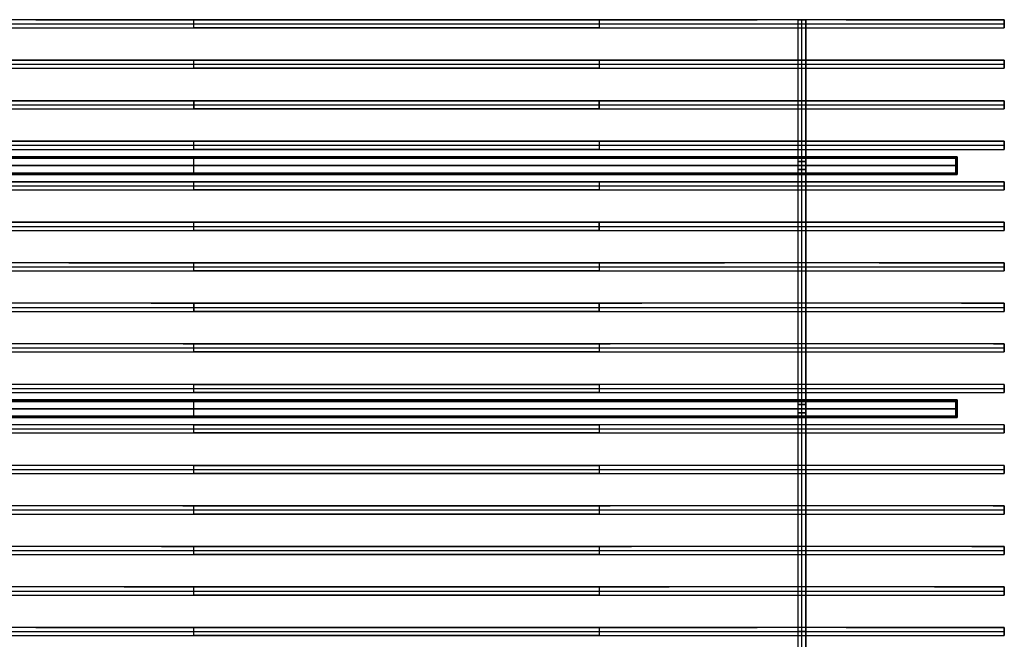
# Model space of a CAD drawing. Header units: millimetres. Extents: x -1200 to 1200, y -906 to 906.
# Tile 3 of 3: x -258 to 1200, y -12 to 906. Entities that reach past the tile are written whole.
import ezdxf

# ---------------------------------------------------------------- set-up
doc = ezdxf.new("R2010")
doc.units = ezdxf.units.MM
doc.layers.add('Default', color=7, linetype='Continuous', true_color=0x000000)

msp = doc.modelspace()

# ---------------------------------------------------------------- linework, layer by layer
at = {"layer": 'Default', "color": 253, "true_color": 0xb3aca0}
for p, q in [((-234.1, 906, -144.3), (834.1, 906, -144.3)), ((0, 894), (0, 906)), ((0, 906), (0, 906, -190)), ((965.9, 906, -144.3), (1200, 906, -144.3)), ((1200, 894, -95), (1200, 906, -95)), ((-1200, 900), (1200, 900)), ((-234.1, 894, -144.3), (834.1, 894, -144.3)), ((0, 894), (0, 894, -190)), ((965.9, 894, -144.3), (1200, 894, -144.3)), ((1200, 900, -190), (1200, 900)), ((-1200, 846, -132.4), (1200, 846, -132.4)), ((0, 834), (0, 846)), ((0, 846), (0, 846, -187)), ((1200, 834, -93.5), (1200, 846, -93.5)), ((-1200, 840), (1200, 840)), ((-1200, 834, -132.4), (1200, 834, -132.4)), ((0, 834), (0, 834, -187)), ((1200, 840, -187), (1200, 840)), ((-1200, 786, -119.7), (1200, 786, -119.7)), ((-1200, 780), (1200, 780)), ((-1200, 774, -119.7), (1200, 774, -119.7)), ((0, 786, -178.4), (0, 774, -178.4)), ((0, 774), (0, 786)), ((0, 786), (0, 786, -178.4)), ((0, 774), (0, 774, -178.4)), ((600, 774, -178.4), (600, 786, -178.4)), ((1200, 774, -89.2), (1200, 786, -89.2)), ((1200, 780, -178.4), (1200, 780)), ((-1200, 726, -108.3), (1200, 726, -108.3)), ((-1200, 720), (1200, 720)), ((0, 714), (0, 726)), ((0, 726), (0, 726, -165.8)), ((1200, 714, -82.9), (1200, 726, -82.9)), ((1200, 720, -165.8), (1200, 720)), ((-1200, 714, -108.3), (1200, 714, -108.3)), ((0, 714), (0, 714, -165.8)), ((-1200, 666, -100), (1200, 666, -100)), ((-1200, 660), (1200, 660)), ((0, 654), (0, 666)), ((0, 666), (0, 666, -151.3)), ((1200, 654, -75.7), (1200, 666, -75.7)), ((1200, 660, -151.3), (1200, 660)), ((-1200, 654, -100), (1200, 654, -100)), ((0, 654), (0, 654, -151.3)), ((-1200, 606, -96.2), (1200, 606, -96.2)), ((-1200, 600), (1200, 600)), ((0, 594), (0, 606)), ((0, 606), (0, 606, -137.5)), ((600, 594, -137.5), (600, 606, -137.5)), ((1200, 594, -68.8), (1200, 606, -68.8)), ((1200, 600, -137.5), (1200, 600)), ((-1200, 594, -96.2), (1200, 594, -96.2)), ((0, 594), (0, 594, -137.5)), ((-1200, 540), (1200, 540)), ((-185.5, 546, -97.7), (785.5, 546, -97.7)), ((0, 534), (0, 546)), ((0, 546), (0, 546, -126.7)), ((1014.5, 546, -97.7), (1200, 546, -97.7)), ((1200, 534, -63.3), (1200, 546, -63.3)), ((1200, 540, -126.7), (1200, 540)), ((-185.5, 534, -97.7), (785.5, 534, -97.7)), ((0, 534), (0, 534, -126.7)), ((1014.5, 534, -97.7), (1200, 534, -97.7)), ((-63.4, 486, -104.3), (663.4, 486, -104.3)), ((0, 486, -120.8), (0, 474, -120.8)), ((0, 474), (0, 486)), ((0, 486), (0, 486, -120.8)), ((600, 474, -120.8), (600, 486, -120.8)), ((1136.6, 486, -104.3), (1200, 486, -104.3)), ((1200, 474, -60.4), (1200, 486, -60.4)), ((-1200, 480), (1200, 480)), ((-63.4, 474, -104.3), (663.4, 474, -104.3)), ((0, 474), (0, 474, -120.8)), ((1136.6, 474, -104.3), (1200, 474, -104.3)), ((1200, 480, -120.8), (1200, 480)), ((-16.1, 426, -115.1), (616.1, 426, -115.1)), ((0, 414), (0, 426)), ((0, 426), (0, 426, -120.8)), ((1183.9, 426, -115.1), (1200, 426, -115.1)), ((1200, 414, -60.4), (1200, 426, -60.4)), ((-1200, 420), (1200, 420)), ((-16.1, 414, -115.1), (616.1, 414, -115.1)), ((0, 414), (0, 414, -120.8)), ((1183.9, 414, -115.1), (1200, 414, -115.1)), ((1200, 420, -120.8), (1200, 420)), ((0, 354), (0, 366)), ((0, 366), (0, 366, -126.7)), ((0, 366, -126.7), (600, 366, -126.7)), ((1200, 354, -63.3), (1200, 366, -63.3)), ((1200, 366, -126.7), (1200, 366, -126.7)), ((-1200, 360), (1200, 360)), ((0, 354), (0, 354, -126.7)), ((0, 354, -126.7), (600, 354, -126.7)), ((1200, 360, -126.7), (1200, 360)), ((1200, 354, -126.7), (1200, 354, -126.7)), ((-1200, 300), (1200, 300)), ((0, 294), (0, 306)), ((0, 306), (0, 306, -137.5)), ((0, 306, -137.5), (600, 306, -137.5)), ((0, 294), (0, 294, -137.5)), ((0, 294, -137.5), (600, 294, -137.5)), ((1200, 294, -68.8), (1200, 306, -68.8)), ((1200, 306, -137.5), (1200, 306, -137.5)), ((1200, 300, -137.5), (1200, 300)), ((1200, 294, -137.5), (1200, 294, -137.5)), ((-1200, 240), (1200, 240)), ((0, 234), (0, 246)), ((0, 246), (0, 246, -151.3)), ((0, 246, -151.3), (600, 246, -151.3)), ((0, 234), (0, 234, -151.3)), ((0, 234, -151.3), (600, 234, -151.3)), ((1200, 234, -75.7), (1200, 246, -75.7)), ((1200, 246, -151.3), (1200, 246, -151.3)), ((1200, 240, -151.3), (1200, 240)), ((1200, 234, -151.3), (1200, 234, -151.3)), ((-1200, 180), (1200, 180)), ((-16.4, 186, -157.9), (616.4, 186, -157.9)), ((0, 174), (0, 186)), ((0, 186), (0, 186, -165.8)), ((1183.6, 186, -157.9), (1200, 186, -157.9)), ((1200, 174, -82.9), (1200, 186, -82.9)), ((1200, 180, -165.8), (1200, 180)), ((-16.4, 174, -157.9), (616.4, 174, -157.9)), ((0, 174), (0, 174, -165.8)), ((1183.6, 174, -157.9), (1200, 174, -157.9)), ((-1200, 120), (1200, 120)), ((-48, 126, -158.4), (648, 126, -158.4)), ((0, 114), (0, 126)), ((0, 126), (0, 126, -178.4)), ((1152, 126, -158.4), (1200, 126, -158.4)), ((1200, 114, -89.2), (1200, 126, -89.2)), ((1200, 120, -178.4), (1200, 120)), ((-48, 114, -158.4), (648, 114, -158.4)), ((0, 114), (0, 114, -178.4)), ((1152, 114, -158.4), (1200, 114, -158.4)), ((-1200, 60), (1200, 60)), ((-103.5, 66, -153.5), (703.5, 66, -153.5)), ((0, 54), (0, 66)), ((0, 66), (0, 66, -187)), ((1096.5, 66, -153.5), (1200, 66, -153.5)), ((1200, 54, -93.5), (1200, 66, -93.5)), ((1200, 60, -187), (1200, 60)), ((-103.5, 54, -153.5), (703.5, 54, -153.5)), ((0, 54), (0, 54, -187)), ((1096.5, 54, -153.5), (1200, 54, -153.5)), ((-1200, 0), (1200, 0)), ((-234.1, 6, -144.3), (834.1, 6, -144.3)), ((0, -6), (0, 6)), ((0, 6), (0, 6, -190)), ((965.9, 6, -144.3), (1200, 6, -144.3)), ((1200, -6, -95), (1200, 6, -95)), ((1200, 0, -190), (1200, 0)), ((-234.1, -6, -144.3), (834.1, -6, -144.3)), ((0, -6), (0, -6, -190)), ((965.9, -6, -144.3), (1200, -6, -144.3))]:
    msp.add_line(p, q, dxfattribs=at)
at = {"layer": 'Default', "color": 8, "true_color": 0x75716a}
for p, q in [((894, 906, 20), (894, -906, 20)), ((894, 906, 20), (906, 906, 20)), ((900, -906, 40), (900, 906, 40)), ((900, -906), (900, 906)), ((900, 906, 40), (900, 906)), ((906, -906, 20), (906, 906, 20)), ((894, 696, -50), (894, 684, -50)), ((894, 696, -50), (906, 696, -50)), ((894, 690), (906, 690)), ((894, 690, -100), (894, 690)), ((906, 690, -100), (894, 690, -100)), ((900, 684), (900, 696)), ((900, 684, -100), (900, 696, -100)), ((900, 696), (900, 696, -100)), ((906, 684, -50), (906, 696, -50)), ((906, 690, -100), (906, 690)), ((894, 684, -50), (906, 684, -50)), ((900, 684), (900, 684, -100)), ((894, 336, -50), (894, 324, -50)), ((894, 336, -50), (906, 336, -50)), ((900, 324), (900, 336)), ((900, 324, -100), (900, 336, -100)), ((900, 336), (900, 336, -100)), ((906, 324, -50), (906, 336, -50)), ((894, 330), (906, 330)), ((894, 330, -100), (894, 330)), ((906, 330, -100), (894, 330, -100)), ((894, 324, -50), (906, 324, -50)), ((900, 324), (900, 324, -100)), ((906, 330, -100), (906, 330)), ((894, 0, 40), (906, 0, 40)), ((894, 0), (894, 0, 40)), ((906, 0), (894, 0)), ((906, 0), (906, 0, 40))]:
    msp.add_line(p, q, dxfattribs=at)
at = {"layer": 'Default', "color": 251, "true_color": 0x585751}
for p, q in [((-1130, 703, -112), (1130, 703, -112)), ((1130, 702, -124), (-1130, 702, -124)), ((-1130, 701, -113), (1130, 701, -113)), ((0, 677, -100), (0, 703, -100)), ((0, 701, -124), (0, 703, -124)), ((0, 703, -124), (0, 703, -100)), ((0, 679, -102), (0, 701, -102)), ((0, 701, -102), (0, 701, -124)), ((1130, 701, -112), (1130, 703, -112)), ((-1130, 690, -100), (1130, 690, -100)), ((1130, 690, -102), (-1130, 690, -102)), ((1130, 690, -102), (1130, 690, -100)), ((-1130, 679, -113), (1130, 679, -113)), ((1130, 678, -124), (-1130, 678, -124)), ((-1130, 677, -112), (1130, 677, -112)), ((0, 677, -124), (0, 679, -124)), ((0, 679, -124), (0, 679, -102)), ((0, 677, -100), (0, 677, -124)), ((1130, 677, -112), (1130, 679, -112)), ((-1130, 343, -112), (1130, 343, -112)), ((1130, 342, -124), (-1130, 342, -124)), ((-1130, 341, -113), (1130, 341, -113)), ((0, 317, -100), (0, 343, -100)), ((0, 341, -124), (0, 343, -124)), ((0, 343, -124), (0, 343, -100)), ((0, 319, -102), (0, 341, -102)), ((0, 341, -102), (0, 341, -124)), ((1130, 341, -112), (1130, 343, -112)), ((-1130, 330, -100), (1130, 330, -100)), ((1130, 330, -102), (-1130, 330, -102)), ((1130, 330, -102), (1130, 330, -100)), ((-1130, 319, -113), (1130, 319, -113)), ((1130, 318, -124), (-1130, 318, -124)), ((-1130, 317, -112), (1130, 317, -112)), ((0, 317, -124), (0, 319, -124)), ((0, 319, -124), (0, 319, -102)), ((0, 317, -100), (0, 317, -124)), ((1130, 317, -112), (1130, 319, -112))]:
    msp.add_line(p, q, dxfattribs=at)
at = {"layer": 'Default', "color": 254, "true_color": 0xfff1cc}
for p, q in [((-1128, 700.8, -122.5), (1128, 700.8, -122.5)), ((0, 700.8, -124), (0, 700.8, -121)), ((0, 679.2, -121), (0, 700.8, -121)), ((0, 679.2, -124), (0, 700.8, -124)), ((1128, 679.2, -122.5), (1128, 700.8, -122.5)), ((-1128, 690, -121), (1128, 690, -121)), ((1128, 690, -124), (-1128, 690, -124)), ((1128, 690, -124), (1128, 690, -121)), ((-1128, 679.2, -122.5), (1128, 679.2, -122.5)), ((0, 679.2, -121), (0, 679.2, -124)), ((-1128, 340.8, -122.5), (1128, 340.8, -122.5)), ((0, 340.8, -124), (0, 340.8, -121)), ((0, 319.2, -121), (0, 340.8, -121)), ((0, 319.2, -124), (0, 340.8, -124)), ((1128, 319.2, -122.5), (1128, 340.8, -122.5)), ((-1128, 330, -121), (1128, 330, -121)), ((1128, 330, -124), (-1128, 330, -124)), ((1128, 330, -124), (1128, 330, -121)), ((-1128, 319.2, -122.5), (1128, 319.2, -122.5)), ((0, 319.2, -121), (0, 319.2, -124))]:
    msp.add_line(p, q, dxfattribs=at)
at = {"layer": 'Default', "color": 253, "true_color": 0xb3aca0, "extrusion": (0, -1, 0)}
for centre, radius, start, end in [((-300, -1103.5, -906), 961.5, 71.8194, 108.1806), ((300, 723.5, -906), 961.5, 251.8194, 288.1806), ((900, -1103.5, -906), 961.5, 71.8194, 108.1806), ((300, 723.5, -900), 961.5, 251.8194, 288.1806), ((-300, -1344.7, -846), 1195.9, 75.4724, 104.5276), ((300, 970.7, -846), 1195.9, 255.4724, 284.5276), ((900, -1344.7, -846), 1195.9, 75.4724, 104.5276), ((300, 970.7, -840), 1195.9, 255.4724, 284.5276), ((-300, -1655.2, -786), 1506.9, 78.5166, 101.4834), ((300, 1298.3, -786), 1506.9, 258.5166, 281.4834), ((300, 1298.3, -780), 1506.9, 258.5166, 281.4834), ((900, -1655.2, -786), 1506.9, 78.5166, 101.4834), ((-300, -1940.7, -726), 1800.1, 80.4065, 99.5935), ((300, 1609.1, -726), 1800.1, 260.4065, 279.5935), ((300, 1609.1, -720), 1800.1, 260.4065, 279.5935), ((900, -1940.7, -726), 1800.1, 80.4065, 99.5935), ((-300, -2004.1, -666), 1876.9, 80.8023, 99.1977), ((300, 1701.4, -666), 1876.9, 260.8023, 279.1977), ((300, 1701.4, -660), 1876.9, 260.8023, 279.1977), ((900, -2004.1, -666), 1876.9, 80.8023, 99.1977), ((-300, -1777.4, -606), 1667.1, 79.6329, 100.3671), ((300, 1502.4, -606), 1667.1, 259.6329, 280.3671), ((300, 1502.4, -600), 1667.1, 259.6329, 280.3671), ((900, -1777.4, -606), 1667.1, 79.6329, 100.3671), ((-300, -1437.4, -546), 1344.6, 77.1084, 102.8916), ((300, 1184.1, -546), 1344.6, 257.1084, 282.8916), ((300, 1184.1, -540), 1344.6, 257.1084, 282.8916), ((900, -1437.4, -546), 1344.6, 77.1084, 102.8916), ((-300, -1145.5, -486), 1067.8, 73.6825, 106.3175), ((300, 904, -486), 1067.8, 253.6825, 286.3175), ((900, -1145.5, -486), 1067.8, 73.6825, 106.3175), ((300, 904, -480), 1067.8, 253.6825, 286.3175), ((-300, -943.5, -426), 875.7, 69.966, 110.034), ((300, 702, -426), 875.7, 249.966, 290.034), ((900, -943.5, -426), 875.7, 69.966, 110.034), ((300, 702, -420), 875.7, 249.966, 290.034), ((-300, -820.2, -366), 755.6, 66.6074, 113.3926), ((300, 566.8, -366), 755.6, 246.6074, 293.3926), ((900, -820.2, -366), 755.6, 66.6074, 113.3926), ((300, 566.8, -360), 755.6, 246.6074, 293.3926), ((-300, -757.3, -306), 688.6, 64.1726, 115.8274), ((300, 482.3, -306), 688.6, 244.1726, 295.8274), ((300, 482.3, -300), 688.6, 244.1726, 295.8274), ((900, -757.3, -306), 688.6, 64.1726, 115.8274), ((-300, -741.6, -246), 662.1, 63.056, 116.944), ((300, 438.9, -246), 662.1, 243.056, 296.944), ((300, 438.9, -240), 662.1, 243.056, 296.944), ((900, -741.6, -246), 662.1, 63.056, 116.944), ((-300, -765.8, -186), 670.8, 63.4332, 116.5668), ((300, 434.1, -186), 670.8, 243.4332, 296.5668), ((300, 434.1, -180), 670.8, 243.4332, 296.5668), ((900, -765.8, -186), 670.8, 63.4332, 116.5668), ((-300, -829, -126), 716.4, 65.2451, 114.7549), ((300, 472.2, -126), 716.4, 245.2451, 294.7549), ((300, 472.2, -120), 716.4, 245.2451, 294.7549), ((900, -829, -126), 716.4, 65.2451, 114.7549), ((-300, -937.2, -66), 807.9, 68.2034, 111.7966), ((300, 563.2, -66), 807.9, 248.2034, 291.7966), ((300, 563.2, -60), 807.9, 248.2034, 291.7966), ((900, -937.2, -66), 807.9, 68.2034, 111.7966), ((-300, -1103.5, -6), 961.5, 71.8194, 108.1806), ((300, 723.5, -6), 961.5, 251.8194, 288.1806), ((300, 723.5), 961.5, 251.8194, 288.1806), ((900, -1103.5, -6), 961.5, 71.8194, 108.1806)]:
    msp.add_arc(centre, radius, start, end, dxfattribs=at)
at = {"layer": 'Default', "color": 253, "true_color": 0xb3aca0, "extrusion": (0, 1, 0)}
for centre, radius, start, end in [((300, -1103.5, 900), 961.5, 71.8194, 108.1806), ((300, -1103.5, 894), 961.5, 71.8194, 108.1806), ((-300, 723.5, 894), 961.5, 251.8194, 288.1806), ((-900, -1103.5, 900), 961.5, 71.8194, 108.1806), ((-900, -1103.5, 894), 961.5, 71.8194, 108.1806), ((300, -1344.7, 840), 1195.9, 75.4724, 104.5276), ((300, -1344.7, 834), 1195.9, 75.4724, 104.5276), ((-300, 970.7, 834), 1195.9, 255.4724, 284.5276), ((-900, -1344.7, 840), 1195.9, 75.4724, 104.5276), ((-900, -1344.7, 834), 1195.9, 75.4724, 104.5276), ((300, -1655.2, 780), 1506.9, 78.5166, 101.4834), ((300, -1655.2, 774), 1506.9, 78.5166, 101.4834), ((-300, 1298.3, 774), 1506.9, 258.5166, 281.4834), ((-900, -1655.2, 780), 1506.9, 78.5166, 101.4834), ((-900, -1655.2, 774), 1506.9, 78.5166, 101.4834), ((300, -1940.7, 720), 1800.1, 80.4065, 99.5935), ((-900, -1940.7, 720), 1800.1, 80.4065, 99.5935), ((300, -1940.7, 714), 1800.1, 80.4065, 99.5935), ((-300, 1609.1, 714), 1800.1, 260.4065, 279.5935), ((-900, -1940.7, 714), 1800.1, 80.4065, 99.5935), ((300, -2004.1, 660), 1876.9, 80.8023, 99.1977), ((-900, -2004.1, 660), 1876.9, 80.8023, 99.1977), ((300, -2004.1, 654), 1876.9, 80.8023, 99.1977), ((-300, 1701.4, 654), 1876.9, 260.8023, 279.1977), ((-900, -2004.1, 654), 1876.9, 80.8023, 99.1977), ((300, -1777.4, 600), 1667.1, 79.6329, 100.3671), ((-900, -1777.4, 600), 1667.1, 79.6329, 100.3671), ((300, -1777.4, 594), 1667.1, 79.6329, 100.3671), ((-300, 1502.4, 594), 1667.1, 259.6329, 280.3671), ((-900, -1777.4, 594), 1667.1, 79.6329, 100.3671), ((300, -1437.4, 540), 1344.6, 77.1084, 102.8916), ((-900, -1437.4, 540), 1344.6, 77.1084, 102.8916), ((300, -1437.4, 534), 1344.6, 77.1084, 102.8916), ((-300, 1184.1, 534), 1344.6, 257.1084, 282.8916), ((-900, -1437.4, 534), 1344.6, 77.1084, 102.8916), ((300, -1145.5, 480), 1067.8, 73.6825, 106.3175), ((300, -1145.5, 474), 1067.8, 73.6825, 106.3175), ((-300, 904, 474), 1067.8, 253.6825, 286.3175), ((-900, -1145.5, 480), 1067.8, 73.6825, 106.3175), ((-900, -1145.5, 474), 1067.8, 73.6825, 106.3175), ((300, -943.5, 420), 875.7, 69.966, 110.034), ((300, -943.5, 414), 875.7, 69.966, 110.034), ((-300, 702, 414), 875.7, 249.966, 290.034), ((-900, -943.5, 420), 875.7, 69.966, 110.034), ((-900, -943.5, 414), 875.7, 69.966, 110.034), ((300, -820.2, 360), 755.6, 66.6074, 113.3926), ((300, -820.2, 354), 755.6, 66.6074, 113.3926), ((-300, 566.8, 354), 755.6, 246.6074, 293.3926), ((-900, -820.2, 360), 755.6, 66.6074, 113.3926), ((-900, -820.2, 354), 755.6, 66.6074, 113.3926), ((300, -757.3, 300), 688.6, 64.1726, 115.8274), ((300, -757.3, 294), 688.6, 64.1726, 115.8274), ((-300, 482.3, 294), 688.6, 244.1726, 295.8274), ((-900, -757.3, 300), 688.6, 64.1726, 115.8274), ((-900, -757.3, 294), 688.6, 64.1726, 115.8274), ((300, -741.6, 240), 662.1, 63.056, 116.944), ((300, -741.6, 234), 662.1, 63.056, 116.944), ((-300, 438.9, 234), 662.1, 243.056, 296.944), ((-900, -741.6, 240), 662.1, 63.056, 116.944), ((-900, -741.6, 234), 662.1, 63.056, 116.944), ((300, -765.8, 180), 670.8, 63.4332, 116.5668), ((-900, -765.8, 180), 670.8, 63.4332, 116.5668), ((300, -765.8, 174), 670.8, 63.4332, 116.5668), ((-300, 434.1, 174), 670.8, 243.4332, 296.5668), ((-900, -765.8, 174), 670.8, 63.4332, 116.5668), ((300, -829, 120), 716.4, 65.2451, 114.7549), ((-900, -829, 120), 716.4, 65.2451, 114.7549), ((300, -829, 114), 716.4, 65.2451, 114.7549), ((-300, 472.2, 114), 716.4, 245.2451, 294.7549), ((-900, -829, 114), 716.4, 65.2451, 114.7549), ((300, -937.2, 60), 807.9, 68.2034, 111.7966), ((-900, -937.2, 60), 807.9, 68.2034, 111.7966), ((300, -937.2, 54), 807.9, 68.2034, 111.7966), ((-300, 563.2, 54), 807.9, 248.2034, 291.7966), ((-900, -937.2, 54), 807.9, 68.2034, 111.7966), ((300, -1103.5), 961.5, 71.8194, 108.1806), ((-900, -1103.5), 961.5, 71.8194, 108.1806), ((300, -1103.5, -6), 961.5, 71.8194, 108.1806), ((-300, 723.5, -6), 961.5, 251.8194, 288.1806), ((-900, -1103.5, -6), 961.5, 71.8194, 108.1806)]:
    msp.add_arc(centre, radius, start, end, dxfattribs=at)
at = {"layer": 'Default', "color": 253, "true_color": 0xb3aca0}
for points in [[(1200, 906), (0, 906), (-1200, 906)], [(0, 894, -190), (0, 900, -190), (0, 906, -190)], [(600, 906, -190), (600, 900, -190), (600, 894, -190)], [(1200, 894, -190), (1200, 900, -190), (1200, 906, -190)], [(1200, 906, -190), (1200, 906, -95), (1200, 906)], [(1200, 906), (1200, 900), (1200, 894)], [(-1200, 894), (0, 894), (1200, 894)], [(1200, 894), (1200, 894, -95), (1200, 894, -190)], [(1200, 846), (0, 846), (-1200, 846)], [(0, 834, -187), (0, 840, -187), (0, 846, -187)], [(600, 846, -187), (600, 840, -187), (600, 834, -187)], [(1200, 846, -187), (1200, 846, -93.5), (1200, 846)], [(1200, 846), (1200, 840), (1200, 834)], [(1200, 834, -187), (1200, 840, -187), (1200, 846, -187)], [(-1200, 834), (0, 834), (1200, 834)], [(1200, 834), (1200, 834, -93.5), (1200, 834, -187)], [(1200, 786), (0, 786), (-1200, 786)], [(-1200, 774), (0, 774), (1200, 774)], [(0, 774, -178.4), (0, 780, -178.4), (0, 786, -178.4)], [(600, 786, -178.4), (600, 780, -178.4), (600, 774, -178.4)], [(1200, 786, -178.4), (1200, 786, -89.2), (1200, 786)], [(1200, 786), (1200, 780), (1200, 774)], [(1200, 774, -178.4), (1200, 780, -178.4), (1200, 786, -178.4)], [(1200, 774), (1200, 774, -89.2), (1200, 774, -178.4)], [(1200, 726), (0, 726), (-1200, 726)], [(0, 714, -165.8), (0, 720, -165.8), (0, 726, -165.8)], [(600, 726, -165.8), (600, 720, -165.8), (600, 714, -165.8)], [(1200, 726, -165.8), (1200, 726, -82.9), (1200, 726)], [(1200, 726), (1200, 720), (1200, 714)], [(1200, 714, -165.8), (1200, 720, -165.8), (1200, 726, -165.8)], [(-1200, 714), (0, 714), (1200, 714)], [(1200, 714), (1200, 714, -82.9), (1200, 714, -165.8)], [(1200, 666), (0, 666), (-1200, 666)], [(0, 654, -151.3), (0, 660, -151.3), (0, 666, -151.3)], [(600, 666, -151.3), (600, 660, -151.3), (600, 654, -151.3)], [(1200, 666, -151.3), (1200, 666, -75.7), (1200, 666)], [(1200, 666), (1200, 660), (1200, 654)], [(1200, 654, -151.3), (1200, 660, -151.3), (1200, 666, -151.3)], [(-1200, 654), (0, 654), (1200, 654)], [(1200, 654), (1200, 654, -75.7), (1200, 654, -151.3)], [(1200, 606), (0, 606), (-1200, 606)], [(0, 594, -137.5), (0, 600, -137.5), (0, 606, -137.5)], [(600, 606, -137.5), (600, 600, -137.5), (600, 594, -137.5)], [(1200, 606, -137.5), (1200, 606, -68.8), (1200, 606)], [(1200, 606), (1200, 600), (1200, 594)], [(1200, 594, -137.5), (1200, 600, -137.5), (1200, 606, -137.5)], [(-1200, 594), (0, 594), (1200, 594)], [(1200, 594), (1200, 594, -68.8), (1200, 594, -137.5)], [(1200, 546), (0, 546), (-1200, 546)], [(0, 534, -126.7), (0, 540, -126.7), (0, 546, -126.7)], [(600, 546, -126.7), (600, 540, -126.7), (600, 534, -126.7)], [(1200, 546, -126.7), (1200, 546, -63.3), (1200, 546)], [(1200, 546), (1200, 540), (1200, 534)], [(1200, 534, -126.7), (1200, 540, -126.7), (1200, 546, -126.7)], [(-1200, 534), (0, 534), (1200, 534)], [(1200, 534), (1200, 534, -63.3), (1200, 534, -126.7)], [(1200, 486), (0, 486), (-1200, 486)], [(0, 474, -120.8), (0, 480, -120.8), (0, 486, -120.8)], [(600, 486, -120.8), (600, 480, -120.8), (600, 474, -120.8)], [(1200, 486, -120.8), (1200, 486, -60.4), (1200, 486)], [(1200, 486), (1200, 480), (1200, 474)], [(1200, 474, -120.8), (1200, 480, -120.8), (1200, 486, -120.8)], [(-1200, 474), (0, 474), (1200, 474)], [(1200, 474), (1200, 474, -60.4), (1200, 474, -120.8)], [(1200, 426), (0, 426), (-1200, 426)], [(0, 414, -120.8), (0, 420, -120.8), (0, 426, -120.8)], [(600, 426, -120.8), (600, 420, -120.8), (600, 414, -120.8)], [(1200, 426, -120.8), (1200, 426, -60.4), (1200, 426)], [(1200, 426), (1200, 420), (1200, 414)], [(1200, 414, -120.8), (1200, 420, -120.8), (1200, 426, -120.8)], [(-1200, 414), (0, 414), (1200, 414)], [(1200, 414), (1200, 414, -60.4), (1200, 414, -120.8)], [(1200, 366), (0, 366), (-1200, 366)], [(0, 354, -126.7), (0, 360, -126.7), (0, 366, -126.7)], [(600, 366, -126.7), (600, 360, -126.7), (600, 354, -126.7)], [(1200, 366, -126.7), (1200, 366, -63.3), (1200, 366)], [(1200, 366), (1200, 360), (1200, 354)], [(1200, 354, -126.7), (1200, 360, -126.7), (1200, 366, -126.7)], [(-1200, 354), (0, 354), (1200, 354)], [(1200, 354), (1200, 354, -63.3), (1200, 354, -126.7)], [(1200, 306), (0, 306), (-1200, 306)], [(-1200, 294), (0, 294), (1200, 294)], [(0, 294, -137.5), (0, 300, -137.5), (0, 306, -137.5)], [(600, 306, -137.5), (600, 300, -137.5), (600, 294, -137.5)], [(1200, 306, -137.5), (1200, 306, -68.8), (1200, 306)], [(1200, 306), (1200, 300), (1200, 294)], [(1200, 294, -137.5), (1200, 300, -137.5), (1200, 306, -137.5)], [(1200, 294), (1200, 294, -68.8), (1200, 294, -137.5)], [(1200, 246), (0, 246), (-1200, 246)], [(-1200, 234), (0, 234), (1200, 234)], [(0, 234, -151.3), (0, 240, -151.3), (0, 246, -151.3)], [(600, 246, -151.3), (600, 240, -151.3), (600, 234, -151.3)], [(1200, 246, -151.3), (1200, 246, -75.7), (1200, 246)], [(1200, 246), (1200, 240), (1200, 234)], [(1200, 234, -151.3), (1200, 240, -151.3), (1200, 246, -151.3)], [(1200, 234), (1200, 234, -75.7), (1200, 234, -151.3)], [(1200, 186), (0, 186), (-1200, 186)], [(0, 174, -165.8), (0, 180, -165.8), (0, 186, -165.8)], [(600, 186, -165.8), (600, 180, -165.8), (600, 174, -165.8)], [(1200, 186, -165.8), (1200, 186, -82.9), (1200, 186)], [(1200, 186), (1200, 180), (1200, 174)], [(1200, 174, -165.8), (1200, 180, -165.8), (1200, 186, -165.8)], [(-1200, 174), (0, 174), (1200, 174)], [(1200, 174), (1200, 174, -82.9), (1200, 174, -165.8)], [(1200, 126), (0, 126), (-1200, 126)], [(0, 114, -178.4), (0, 120, -178.4), (0, 126, -178.4)], [(600, 126, -178.4), (600, 120, -178.4), (600, 114, -178.4)], [(1200, 126, -178.4), (1200, 126, -89.2), (1200, 126)], [(1200, 126), (1200, 120), (1200, 114)], [(1200, 114, -178.4), (1200, 120, -178.4), (1200, 126, -178.4)], [(-1200, 114), (0, 114), (1200, 114)], [(1200, 114), (1200, 114, -89.2), (1200, 114, -178.4)], [(1200, 66), (0, 66), (-1200, 66)], [(0, 54, -187), (0, 60, -187), (0, 66, -187)], [(600, 66, -187), (600, 60, -187), (600, 54, -187)], [(1200, 66, -187), (1200, 66, -93.5), (1200, 66)], [(1200, 66), (1200, 60), (1200, 54)], [(1200, 54, -187), (1200, 60, -187), (1200, 66, -187)], [(-1200, 54), (0, 54), (1200, 54)], [(1200, 54), (1200, 54, -93.5), (1200, 54, -187)], [(1200, 6), (0, 6), (-1200, 6)], [(0, -6, -190), (0, 0, -190), (0, 6, -190)], [(600, 6, -190), (600, 0, -190), (600, -6, -190)], [(1200, -6, -190), (1200, 0, -190), (1200, 6, -190)], [(1200, 6, -190), (1200, 6, -95), (1200, 6)], [(1200, 6), (1200, 0), (1200, -6)], [(-1200, -6), (0, -6), (1200, -6)], [(1200, -6), (1200, -6, -95), (1200, -6, -190)]]:
    msp.add_open_spline(points, degree=2, dxfattribs=at)
at = {"layer": 'Default', "color": 8, "true_color": 0x75716a}
for points in [[(906, 906, 40), (900, 906, 40), (894, 906, 40)], [(894, 906, 40), (894, 0, 40), (894, -906, 40)], [(894, 906, 40), (894, 906, 20), (894, 906)], [(894, 906), (894, 0), (894, -906)], [(894, 906), (900, 906), (906, 906)], [(906, 906), (906, 906, 20), (906, 906, 40)], [(906, 906, 40), (906, 0, 40), (906, -906, 40)], [(906, -906), (906, 0), (906, 906)], [(906, 696), (900, 696), (894, 696)], [(894, 696), (894, 690), (894, 684)], [(894, 696), (894, 696, -50), (894, 696, -100)], [(894, 696, -100), (894, 690, -100), (894, 684, -100)], [(894, 696, -100), (900, 696, -100), (906, 696, -100)], [(906, 696, -100), (906, 696, -50), (906, 696)], [(906, 696), (906, 690), (906, 684)], [(906, 684, -100), (906, 690, -100), (906, 696, -100)], [(894, 684), (900, 684), (906, 684)], [(894, 684, -100), (894, 684, -50), (894, 684)], [(906, 684, -100), (900, 684, -100), (894, 684, -100)], [(906, 684), (906, 684, -50), (906, 684, -100)], [(906, 336), (900, 336), (894, 336)], [(894, 336), (894, 330), (894, 324)], [(894, 336), (894, 336, -50), (894, 336, -100)], [(894, 336, -100), (894, 330, -100), (894, 324, -100)], [(894, 336, -100), (900, 336, -100), (906, 336, -100)], [(906, 336, -100), (906, 336, -50), (906, 336)], [(906, 336), (906, 330), (906, 324)], [(906, 324, -100), (906, 330, -100), (906, 336, -100)], [(894, 324), (900, 324), (906, 324)], [(894, 324, -100), (894, 324, -50), (894, 324)], [(906, 324, -100), (900, 324, -100), (894, 324, -100)], [(906, 324), (906, 324, -50), (906, 324, -100)]]:
    msp.add_open_spline(points, degree=2, dxfattribs=at)
at = {"layer": 'Default', "color": 251, "true_color": 0x585751}
for points in [[(1130, 703, -100), (0, 703, -100), (-1130, 703, -100)], [(-1130, 703, -124), (0, 703, -124), (1130, 703, -124)], [(-1130, 701, -102), (0, 701, -102), (1130, 701, -102)], [(-1130, 701, -124), (0, 701, -124), (1130, 701, -124)], [(1130, 677, -100), (1130, 690, -100), (1130, 703, -100)], [(1130, 703, -124), (1130, 702, -124), (1130, 701, -124)], [(1130, 703, -100), (1130, 703, -112), (1130, 703, -124)], [(1130, 701, -102), (1130, 690, -102), (1130, 679, -102)], [(1130, 701, -124), (1130, 701, -113), (1130, 701, -102)], [(-1130, 679, -124), (0, 679, -124), (1130, 679, -124)], [(-1130, 679, -102), (0, 679, -102), (1130, 679, -102)], [(-1130, 677, -100), (0, 677, -100), (1130, 677, -100)], [(-1130, 677, -124), (0, 677, -124), (1130, 677, -124)], [(1130, 679, -124), (1130, 678, -124), (1130, 677, -124)], [(1130, 679, -102), (1130, 679, -113), (1130, 679, -124)], [(1130, 677, -124), (1130, 677, -112), (1130, 677, -100)], [(1130, 343, -100), (0, 343, -100), (-1130, 343, -100)], [(-1130, 343, -124), (0, 343, -124), (1130, 343, -124)], [(-1130, 341, -102), (0, 341, -102), (1130, 341, -102)], [(-1130, 341, -124), (0, 341, -124), (1130, 341, -124)], [(1130, 317, -100), (1130, 330, -100), (1130, 343, -100)], [(1130, 343, -124), (1130, 342, -124), (1130, 341, -124)], [(1130, 343, -100), (1130, 343, -112), (1130, 343, -124)], [(1130, 341, -102), (1130, 330, -102), (1130, 319, -102)], [(1130, 341, -124), (1130, 341, -113), (1130, 341, -102)], [(-1130, 319, -124), (0, 319, -124), (1130, 319, -124)], [(-1130, 319, -102), (0, 319, -102), (1130, 319, -102)], [(-1130, 317, -100), (0, 317, -100), (1130, 317, -100)], [(-1130, 317, -124), (0, 317, -124), (1130, 317, -124)], [(1130, 319, -124), (1130, 318, -124), (1130, 317, -124)], [(1130, 319, -102), (1130, 319, -113), (1130, 319, -124)], [(1130, 317, -124), (1130, 317, -112), (1130, 317, -100)]]:
    msp.add_open_spline(points, degree=2, dxfattribs=at)
at = {"layer": 'Default', "color": 254, "true_color": 0xfff1cc}
for points in [[(-1128, 700.8, -121), (0, 700.8, -121), (1128, 700.8, -121)], [(1128, 700.8, -124), (0, 700.8, -124), (-1128, 700.8, -124)], [(1128, 700.8, -121), (1128, 700.8, -122.5), (1128, 700.8, -124)], [(1128, 679.2, -121), (1128, 690, -121), (1128, 700.8, -121)], [(1128, 700.8, -124), (1128, 690, -124), (1128, 679.2, -124)], [(-1128, 679.2, -121), (0, 679.2, -121), (1128, 679.2, -121)], [(-1128, 679.2, -124), (0, 679.2, -124), (1128, 679.2, -124)], [(1128, 679.2, -124), (1128, 679.2, -122.5), (1128, 679.2, -121)], [(-1128, 340.8, -121), (0, 340.8, -121), (1128, 340.8, -121)], [(1128, 340.8, -124), (0, 340.8, -124), (-1128, 340.8, -124)], [(1128, 340.8, -121), (1128, 340.8, -122.5), (1128, 340.8, -124)], [(1128, 319.2, -121), (1128, 330, -121), (1128, 340.8, -121)], [(1128, 340.8, -124), (1128, 330, -124), (1128, 319.2, -124)], [(-1128, 319.2, -121), (0, 319.2, -121), (1128, 319.2, -121)], [(-1128, 319.2, -124), (0, 319.2, -124), (1128, 319.2, -124)], [(1128, 319.2, -124), (1128, 319.2, -122.5), (1128, 319.2, -121)]]:
    msp.add_open_spline(points, degree=2, dxfattribs=at)

doc.saveas('drawing.dxf')
